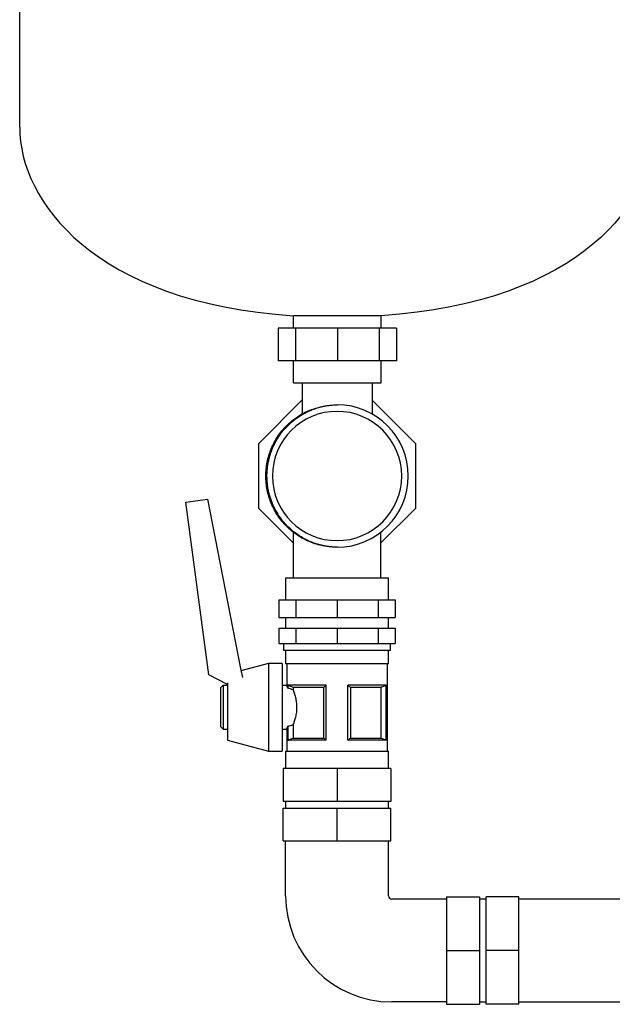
# Model space of a CAD drawing. Header units: millimetres. Extents: x 14 to 1750, y 13 to 884.
# Tile 5 of 7: x 1015 to 1285, y 123 to 573. Entities that reach past the tile are written whole.
import ezdxf

# ---------------------------------------------------------------- set-up
doc = ezdxf.new("R2010")
doc.units = ezdxf.units.MM

msp = doc.modelspace()

# ---------------------------------------------------------------- linework, layer by layer
at = {"color": 7, "linetype": 'Continuous', "lineweight": 25}
for p, q in [((1014.78, 523.64), (1014.78, 794.23)), ((1179.78, 437.67), (1139.78, 437.67)), ((1139.78, 432.04), (1139.78, 437.67)), ((1179.78, 432.04), (1179.78, 437.67)), ((1132.72, 432.04), (1132.72, 417.04)), ((1140.65, 432.04), (1132.72, 432.04)), ((1140.65, 432.04), (1140.65, 417.04)), ((1159.78, 432.04), (1140.65, 432.04)), ((1159.78, 432.04), (1159.78, 417.04)), ((1178.92, 432.04), (1159.78, 432.04)), ((1178.92, 432.04), (1178.92, 417.04)), ((1186.84, 432.04), (1178.92, 432.04)), ((1186.84, 432.04), (1186.84, 417.04)), ((1140.65, 417.04), (1132.72, 417.04)), ((1139.78, 407.04), (1139.78, 417.04)), ((1159.78, 417.04), (1140.65, 417.04)), ((1178.92, 417.04), (1159.78, 417.04)), ((1186.84, 417.04), (1178.92, 417.04)), ((1179.78, 407.04), (1179.78, 417.04)), ((1139.78, 407.04), (1179.78, 407.04)), ((1143.78, 407.04), (1143.78, 392.9)), ((1175.78, 392.74), (1175.78, 407.04)), ((1123.89, 379.34), (1143.78, 399.24)), ((1175.78, 398.95), (1195.39, 379.34)), ((1123.89, 349.73), (1123.89, 379.34)), ((1131.45, 379.8), (1131.76, 380.28)), ((1195.39, 379.34), (1195.39, 349.73)), ((1090.62, 352.63), (1100.51, 353.94)), ((1101.07, 273.87), (1090.62, 352.63)), ((1100.51, 353.94), (1115.53, 276.68)), ((1139.64, 333.98), (1123.89, 349.73)), ((1195.39, 349.73), (1179.64, 333.98)), ((1139.64, 338.93), (1139.64, 318.04)), ((1179.64, 318.04), (1179.64, 338.92)), ((1136.16, 318.04), (1136.16, 308.04)), ((1136.16, 318.04), (1159.64, 318.04)), ((1159.64, 318.04), (1183.11, 318.04)), ((1183.11, 308.04), (1183.11, 318.04)), ((1133.06, 308.04), (1133.06, 300.04)), ((1133.06, 308.04), (1140.85, 308.04)), ((1140.85, 308.04), (1140.85, 300.04)), ((1140.85, 308.04), (1159.64, 308.04)), ((1159.64, 308.04), (1159.64, 300.04)), ((1159.64, 308.04), (1178.43, 308.04)), ((1178.43, 308.04), (1178.43, 300.04)), ((1178.43, 308.04), (1186.21, 308.04)), ((1186.21, 308.04), (1186.21, 300.04)), ((1133.06, 300.04), (1140.85, 300.04)), ((1136.16, 300.04), (1136.16, 295.04)), ((1140.85, 300.04), (1159.64, 300.04)), ((1159.64, 300.04), (1178.43, 300.04)), ((1178.43, 300.04), (1186.21, 300.04)), ((1183.11, 295.04), (1183.11, 300.04)), ((1133.06, 295.04), (1133.06, 288.04)), ((1133.06, 295.04), (1140.85, 295.04)), ((1140.85, 295.04), (1140.85, 288.04)), ((1140.85, 295.04), (1159.64, 295.04)), ((1159.64, 295.04), (1159.64, 288.04)), ((1159.64, 295.04), (1178.43, 295.04)), ((1178.43, 295.04), (1178.43, 288.04)), ((1178.43, 295.04), (1186.21, 295.04)), ((1186.21, 295.04), (1186.21, 288.04)), ((1133.06, 288.04), (1140.85, 288.04)), ((1135.16, 288.04), (1135.16, 285.04)), ((1140.85, 288.04), (1159.64, 288.04)), ((1159.64, 288.04), (1178.43, 288.04)), ((1178.43, 288.04), (1186.21, 288.04)), ((1184.11, 285.04), (1184.11, 288.04)), ((1135.16, 285.04), (1159.64, 285.04)), ((1136.16, 285.04), (1136.16, 279.04)), ((1159.64, 285.04), (1184.11, 285.04)), ((1183.11, 279.04), (1183.11, 285.04)), ((1128.41, 279.04), (1115.76, 275.66)), ((1134.66, 279.04), (1128.41, 279.04)), ((1128.41, 279.04), (1128.41, 259.04)), ((1134.66, 279.04), (1134.66, 259.04)), ((1136.16, 279.04), (1159.64, 279.04)), ((1136.66, 279.04), (1136.66, 269.04)), ((1159.64, 279.04), (1183.11, 279.04)), ((1182.61, 239.04), (1182.61, 279.04)), ((1115.53, 276.68), (1116.47, 272.56)), ((1109.66, 269.47), (1101.07, 273.87)), ((1109.66, 270.22), (1109.66, 259.04)), ((1106.66, 268.04), (1107.66, 269.04)), ((1106.66, 250.04), (1106.66, 268.04)), ((1107.66, 269.04), (1109.66, 269.04)), ((1107.66, 269.04), (1107.66, 249.04)), ((1134.66, 269.04), (1136.66, 269.04)), ((1154.64, 269.04), (1137.21, 269.04)), ((1137.21, 267.7), (1137.21, 269.04)), ((1137.21, 267.7), (1137.27, 267.7)), ((1137.27, 267.7), (1137.27, 269.01)), ((1153.57, 268.1), (1139.56, 268.1)), ((1139.56, 268.1), (1139.56, 266.98)), ((1153.57, 244.97), (1153.57, 268.1)), ((1154.64, 244.04), (1154.64, 269.04)), ((1182.06, 269.04), (1164.64, 269.04)), ((1164.64, 244.04), (1164.64, 269.04)), ((1179.71, 268.1), (1165.71, 268.1)), ((1165.71, 268.1), (1165.71, 244.97)), ((1179.71, 244.97), (1179.71, 268.1)), ((1182.01, 269.01), (1182.01, 244.06)), ((1182.06, 244.04), (1182.06, 269.04)), ((1109.66, 259.04), (1109.66, 244.04)), ((1128.41, 259.04), (1128.41, 239.04)), ((1134.66, 259.04), (1134.66, 239.04)), ((1106.66, 250.04), (1107.66, 249.04)), ((1107.66, 249.04), (1109.66, 249.04)), ((1134.66, 249.04), (1136.66, 249.04)), ((1136.66, 249.04), (1136.66, 239.04)), ((1137.21, 244.04), (1137.21, 250.38)), ((1137.27, 250.38), (1137.21, 250.38)), ((1137.27, 244.06), (1137.27, 250.38)), ((1139.56, 251.09), (1139.56, 244.97)), ((1109.66, 244.04), (1128.41, 239.04)), ((1154.64, 244.04), (1137.21, 244.04)), ((1139.56, 244.97), (1153.57, 244.97)), ((1182.06, 244.04), (1164.64, 244.04)), ((1165.71, 244.97), (1179.71, 244.97)), ((1128.41, 239.04), (1134.66, 239.04)), ((1136.16, 239.04), (1136.16, 231.04)), ((1136.16, 239.04), (1159.64, 239.04)), ((1159.64, 239.04), (1183.11, 239.04)), ((1183.11, 231.04), (1183.11, 239.04)), ((1135.09, 231.04), (1135.09, 216.04)), ((1159.64, 231.04), (1135.09, 231.04)), ((1159.64, 231.04), (1159.64, 216.04)), ((1184.19, 231.04), (1159.64, 231.04)), ((1184.19, 231.04), (1184.19, 216.04)), ((1159.64, 216.04), (1135.09, 216.04)), ((1136.16, 216.04), (1136.16, 213.04)), ((1184.19, 216.04), (1159.64, 216.04)), ((1183.11, 213.04), (1183.11, 216.04)), ((1135.09, 198.04), (1135.09, 213.04)), ((1135.09, 213.04), (1159.64, 213.04)), ((1159.64, 198.04), (1159.64, 213.04)), ((1159.64, 213.04), (1184.19, 213.04)), ((1184.19, 198.04), (1184.19, 213.04)), ((1135.09, 198.04), (1159.64, 198.04)), ((1136.16, 173.04), (1136.16, 198.04)), ((1159.64, 198.04), (1184.19, 198.04)), ((1183.11, 173.04), (1183.11, 198.04)), ((1209.64, 171.51), (1184.64, 171.51)), ((1209.64, 172.59), (1224.64, 172.59)), ((1209.64, 172.59), (1209.64, 148.04)), ((1224.64, 172.59), (1224.64, 148.04)), ((1227.64, 171.51), (1224.64, 171.51)), ((1242.64, 172.59), (1227.64, 172.59)), ((1227.64, 148.04), (1227.64, 172.59)), ((1242.64, 148.04), (1242.64, 172.59)), ((1292.64, 171.51), (1242.64, 171.51)), ((1209.64, 148.04), (1224.64, 148.04)), ((1209.64, 148.04), (1209.64, 123.49)), ((1224.64, 148.04), (1224.64, 123.49)), ((1242.64, 148.04), (1227.64, 148.04)), ((1227.64, 123.49), (1227.64, 148.04)), ((1242.64, 123.49), (1242.64, 148.04)), ((1209.64, 124.56), (1184.64, 124.56)), ((1209.64, 123.49), (1224.64, 123.49)), ((1224.64, 124.56), (1227.64, 124.56)), ((1242.64, 123.49), (1227.64, 123.49)), ((1242.64, 124.56), (1292.64, 124.56))]:
    msp.add_line(p, q, dxfattribs=at)
at = {"color": 7, "linetype": 'Continuous', "lineweight": 25, "flags": 128}
for points in [[(1137.27, 269.01), (1137.24, 269.03), (1137.21, 269.04)], [(1182.06, 269.04), (1182.03, 269.02), (1182.01, 269.01)], [(1137.21, 244.04), (1137.24, 244.05), (1137.27, 244.06)], [(1182.01, 244.06), (1182.04, 244.05), (1182.06, 244.04)]]:
    msp.add_lwpolyline(points, dxfattribs=at)
at = {"color": 7, "linetype": 'Continuous', "lineweight": 25}
for centre, radius, start, end in [((1159.64, 364.54), 32.5, 270.2613, 89.7387), ((1159.64, 364.54), 29.5, 90, 270), ((1159.64, 364.54), 29.5, 270, 90), ((1184.64, 173.04), 48.48, 180, 270), ((1184.64, 173.04), 1.53, 180, 270)]:
    msp.add_arc(centre, radius, start, end, dxfattribs=at)
for points in [[(1014.78, 523.64), (1014.78, 490.04), (1048.79, 443.61), (1139.78, 437.67)], [(1304.78, 523.64), (1304.78, 490.04), (1270.78, 443.61), (1179.78, 437.67)], [(1159.78, 332.04), (1159.73, 332.04), (1159.69, 332.04), (1159.64, 332.04)], [(1139.56, 268.1), (1138.83, 268.38), (1138.06, 268.69), (1137.27, 269.01)], [(1139.56, 266.98), (1138.83, 267.24), (1138.06, 267.48), (1137.27, 267.7)], [(1154.64, 269.04), (1154.26, 268.69), (1153.91, 268.38), (1153.57, 268.1)], [(1165.71, 268.1), (1165.36, 268.38), (1165.01, 268.69), (1164.64, 269.04)], [(1182.01, 269.01), (1181.21, 268.69), (1180.44, 268.38), (1179.71, 268.1)], [(1137.27, 250.38), (1138.06, 250.59), (1138.83, 250.83), (1139.56, 251.09)], [(1137.27, 244.06), (1138.06, 244.39), (1138.83, 244.69), (1139.56, 244.97)], [(1153.57, 244.97), (1153.91, 244.69), (1154.26, 244.39), (1154.64, 244.04)], [(1164.64, 244.04), (1165.01, 244.39), (1165.36, 244.69), (1165.71, 244.97)], [(1179.71, 244.97), (1180.44, 244.69), (1181.21, 244.39), (1182.01, 244.06)]]:
    msp.add_open_spline(points, degree=3, dxfattribs=at)
for points, knots in [([(1159.64, 332.04), (1157.5, 332.16), (1153.25, 332.4), (1147.12, 334.33), (1141.46, 337.33), (1136.51, 341.41), (1132.44, 346.36), (1129.42, 352.01), (1127.55, 358.16), (1126.93, 364.54), (1127.55, 370.91), (1129.42, 377.06), (1132.44, 382.71), (1136.5, 387.67), (1141.48, 391.7), (1146.15, 394.37), (1149.23, 395.21), (1150.24, 395.49)], [0, 0, 0, 0, 0.069313, 0.137636, 0.206788, 0.276208, 0.344648, 0.413586, 0.48306, 0.551733, 0.620406, 0.689881, 0.758819, 0.827258, 0.896679, 0.965831, 1, 1, 1, 1]), ([(1131.45, 379.8), (1131.54, 379.96), (1131.71, 380.3), (1132.01, 380.83), (1132.36, 381.42), (1132.76, 382.07), (1133.22, 382.78), (1133.93, 383.81), (1135, 385.21), (1136.92, 387.4), (1139.63, 389.92), (1142.53, 391.95), (1144.93, 393.32), (1146.81, 394.24), (1148.91, 395.09), (1150.53, 395.62), (1151.59, 395.92), (1152.05, 396.04), (1152.59, 396.17), (1153.2, 396.31), (1153.9, 396.45), (1154.68, 396.59), (1155.54, 396.72), (1156.48, 396.84), (1157.51, 396.94), (1158.62, 397.01), (1159.39, 397.03), (1159.78, 397.04)], [0, 0, 0, 0, 0.01523, 0.032731, 0.052487, 0.074479, 0.098683, 0.125069, 0.182485, 0.25009, 0.375924, 0.5, 0.554503, 0.61441, 0.679509, 0.74988, 0.761199, 0.77477, 0.790605, 0.808717, 0.829117, 0.851816, 0.876825, 0.904148, 0.933788, 0.965742, 1, 1, 1, 1]), ([(1131.45, 349.27), (1131.36, 349.44), (1131.18, 349.79), (1130.9, 350.36), (1130.61, 350.98), (1130.31, 351.66), (1130, 352.4), (1129.69, 353.2), (1129.39, 354.07), (1129.09, 354.99), (1128.8, 355.98), (1128.53, 357.03), (1128.29, 358.14), (1128.08, 359.31), (1127.9, 360.54), (1127.77, 361.82), (1127.68, 363.16), (1127.65, 364.81), (1127.71, 366.7), (1127.92, 368.76), (1128.23, 370.68), (1128.62, 372.45), (1129.07, 374.06), (1129.55, 375.5), (1130.05, 376.8), (1130.53, 377.93), (1131, 378.92), (1131.31, 379.52), (1131.45, 379.8)], [0, 0, 0, 0, 0.018062, 0.03791, 0.059548, 0.082977, 0.108198, 0.135207, 0.164, 0.194565, 0.22689, 0.260954, 0.296734, 0.334197, 0.373307, 0.414016, 0.456273, 0.500013, 0.569283, 0.634659, 0.695918, 0.752886, 0.80544, 0.853492, 0.896991, 0.935911, 0.970244, 1, 1, 1, 1]), ([(1159.78, 332.04), (1159.59, 332.04), (1159.21, 332.04), (1158.65, 332.06), (1158.1, 332.09), (1157.57, 332.13), (1157.05, 332.17), (1156.55, 332.22), (1156.06, 332.28), (1155.59, 332.34), (1155.14, 332.41), (1154.7, 332.48), (1154.28, 332.55), (1153.88, 332.63), (1153.49, 332.71), (1153.11, 332.79), (1152.75, 332.87), (1152.41, 332.95), (1152.08, 333.03), (1151.77, 333.11), (1151.48, 333.19), (1150.59, 333.44), (1149.11, 333.91), (1147.26, 334.64), (1145.29, 335.56), (1142.74, 336.96), (1139.61, 339.17), (1137, 341.59), (1135.08, 343.76), (1133.98, 345.2), (1133.12, 346.44), (1132.54, 347.36), (1131.97, 348.3), (1131.63, 348.94), (1131.45, 349.27)], [0, 0, 0, 0, 0.016633, 0.032835, 0.048605, 0.063942, 0.078843, 0.093309, 0.107339, 0.120931, 0.134087, 0.146806, 0.159089, 0.170936, 0.182348, 0.193326, 0.20387, 0.213981, 0.223661, 0.232911, 0.241732, 0.250126, 0.312487, 0.374992, 0.421555, 0.500022, 0.625336, 0.749954, 0.80607, 0.874992, 0.905697, 0.936776, 0.968215, 1, 1, 1, 1]), ([(1137.21, 267.7), (1137.19, 267.75), (1137.15, 267.85), (1137.1, 267.99), (1137.05, 268.12), (1137, 268.23), (1136.95, 268.34), (1136.91, 268.44), (1136.87, 268.54), (1136.84, 268.62), (1136.8, 268.72), (1136.75, 268.82), (1136.71, 268.92), (1136.68, 268.99), (1136.66, 269.03), (1136.66, 269.03), (1136.66, 269.04)], [0, 0, 0, 0, 0.059505, 0.117988, 0.175453, 0.231903, 0.287343, 0.341778, 0.395211, 0.447648, 0.499094, 0.601209, 0.702309, 0.802442, 0.901656, 1, 1, 1, 1]), ([(1139.56, 266.98), (1139.58, 266.92), (1139.64, 266.78), (1139.72, 266.57), (1139.8, 266.36), (1139.88, 266.13), (1139.96, 265.9), (1140.04, 265.66), (1140.19, 265.21), (1140.41, 264.51), (1140.67, 263.52), (1140.89, 262.47), (1141.06, 261.36), (1141.17, 260.22), (1141.21, 259.05), (1141.17, 257.88), (1141.07, 256.74), (1140.9, 255.62), (1140.67, 254.57), (1140.41, 253.57), (1140.18, 252.81), (1139.99, 252.23), (1139.84, 251.83), (1139.7, 251.44), (1139.6, 251.21), (1139.56, 251.09)], [0, 0, 0, 0, 0.017904, 0.035754, 0.053568, 0.071362, 0.089152, 0.106955, 0.124786, 0.187717, 0.24986, 0.312631, 0.374403, 0.436933, 0.499018, 0.561344, 0.624169, 0.68625, 0.749347, 0.811432, 0.874316, 0.905723, 0.93708, 0.968475, 1, 1, 1, 1]), ([(1136.66, 249.04), (1136.66, 249.04), (1136.66, 249.04), (1136.67, 249.05), (1136.68, 249.07), (1136.69, 249.1), (1136.71, 249.14), (1136.73, 249.19), (1136.75, 249.24), (1136.78, 249.31), (1136.81, 249.39), (1136.87, 249.52), (1136.94, 249.68), (1137.02, 249.88), (1137.11, 250.11), (1137.18, 250.29), (1137.21, 250.38)], [0, 0, 0, 0, 0.054379, 0.109018, 0.163926, 0.219111, 0.274582, 0.330346, 0.386412, 0.442787, 0.499481, 0.593047, 0.689855, 0.789932, 0.893306, 1, 1, 1, 1])]:
    msp.add_open_spline(points, degree=3, knots=knots, dxfattribs=at)

doc.saveas('drawing.dxf')
